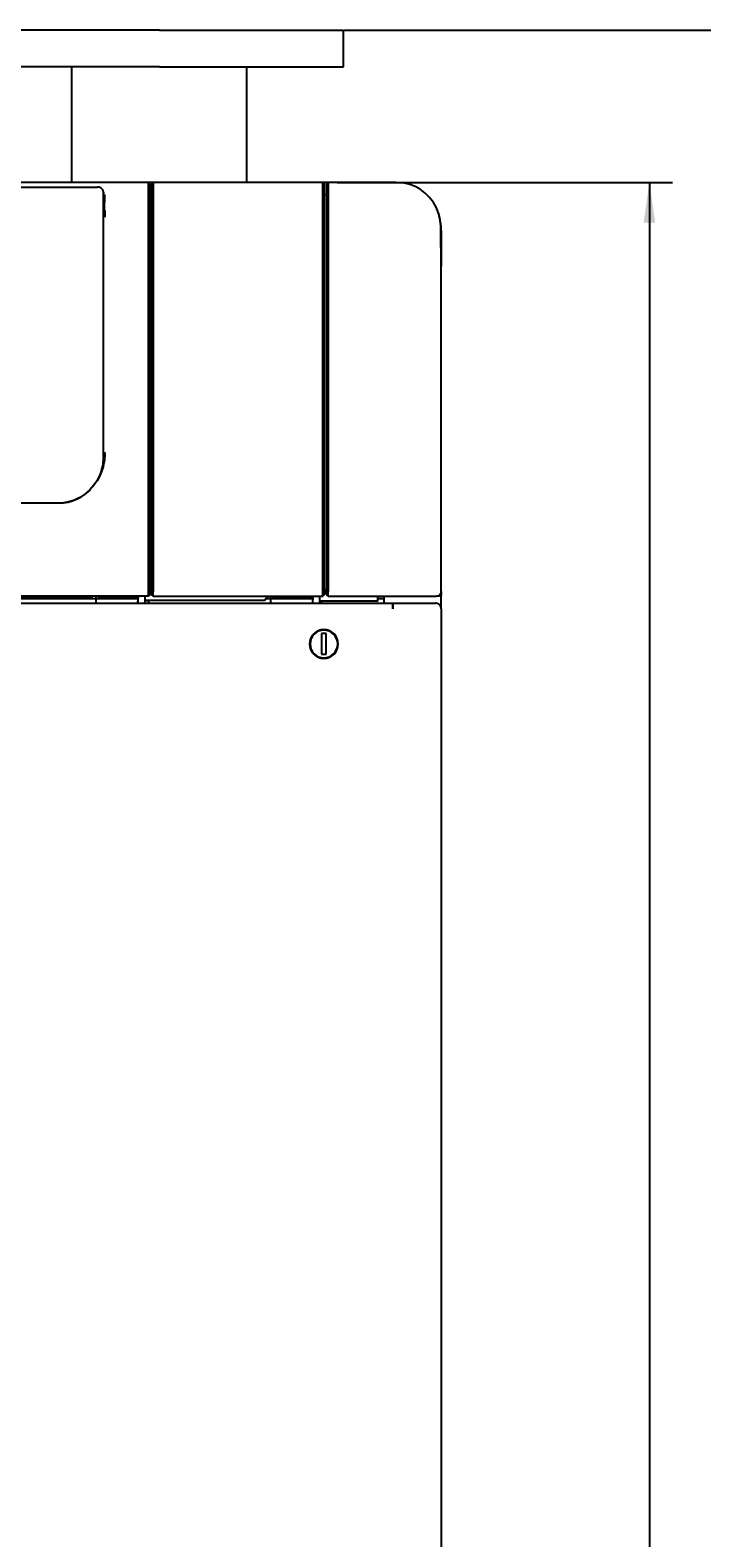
# Model space of a CAD drawing. Extents: x 197 to 960, y 137 to 662.
# Tile 11 of 49: x 300 to 358, y 530 to 661. Entities that reach past the tile are written whole.
import ezdxf

# ---------------------------------------------------------------- set-up
doc = ezdxf.new("R2010")
doc.units = 0
doc.header["$LTSCALE"] = 65.395
doc.header["$MEASUREMENT"] = 0
doc.layers.get('0').update_dxf_attribs({"linetype": 'CONTINUOUS'})
for name, color, linetype in [('127-344632_DXF_CONTINUOUS_LINE', 7, 'CONTINUOUS'), ('127-344633_DXF_CONTINUOUS_LINE', 7, 'CONTINUOUS'), ('127-344646_DXF_CONTINUOUS_LINE', 7, 'CONTINUOUS'), ('127-344660_DXF_CONTINUOUS_LINE', 7, 'CONTINUOUS'), ('133-357614_DXF_DIMENSION', 7, 'CONTINUOUS'), ('133-357738_DXF_CONTINUOUS_LINE', 7, 'CONTINUOUS'), ('133-357783_DXF_CONTINUOUS_LINE', 7, 'CONTINUOUS'), ('133-357918_DXF_CONTINUOUS_LINE', 7, 'CONTINUOUS'), ('133-357946_DXF_CONTINUOUS_LINE', 7, 'CONTINUOUS'), ('133-357980-EDXF_CONTINUOUS_LINE', 7, 'CONTINUOUS'), ('133-358078_DXF_CONTINUOUS_LINE', 7, 'CONTINUOUS'), ('133-358082_DXF_CONTINUOUS_LINE', 7, 'CONTINUOUS'), ('133-358092_DXF_CONTINUOUS_LINE', 7, 'CONTINUOUS'), ('133-358250_DXF_CONTINUOUS_LINE', 7, 'CONTINUOUS'), ('86-314702_DXF_CONTINUOUS_LINE', 7, 'CONTINUOUS')]:
    doc.layers.add(name, color=color, linetype=linetype)
doc.styles.get("Standard").update_dxf_attribs({"font": 'txt', "width": 0.7})
doc.dimstyles.get("Standard").update_dxf_attribs({"dimtxt": 0.18, "dimasz": 0.18, "dimexe": 0.18, "dimexo": 0.0625, "dimgap": 0.09, "dimtad": 0, "dimtih": 1, "dimtoh": 1, "dimdec": 4, "dimzin": 0, "dimdsep": 46, "dimtxsty": 'Standard', "dimcen": 0.09, "dimadec": 0, "dimazin": 0, "dimtfac": 1, "dimtdec": 4, "dimtofl": 0, "dimtmove": 0, "dimatfit": 3, "dimfxl": 1, "dimtolj": 1, "dimtzin": 0, "dimarcsym": 0})

# ---------------------------------------------------------------- blocks, each defined once
blk = doc.blocks.new('_FILLED')
at = {"color": 0, "linetype": 'ByBlock'}
blk.add_solid([(0, 0), (-1, 0.143), (-1, -0.143)], dxfattribs=at)
blk = doc.blocks.new('*D3')
at = {"layer": '133-357614_DXF_DIMENSION', "color": 2, "linetype": 'Continuous', "transparency": 16777216}
for p, q in [((326.27, 647.85), (355.41, 647.85)), ((353.41, 647.85), (353.41, 508.95)), ((353.41, 370.05), (353.41, 508.95)), ((334.97, 370.05), (355.41, 370.05))]:
    blk.add_line(p, q, dxfattribs=at)
at = {"layer": '133-357614_DXF_DIMENSION', "color": 2, "linetype": 'Continuous', "transparency": 16777216, "xscale": 3.5, "yscale": 3.5, "zscale": 3.5}
for p, rotation in [((353.41, 647.85), 90), ((353.41, 370.05), 270)]:
    blk.add_blockref('_FILLED', p, dxfattribs=dict(at, rotation=rotation))
at = {"layer": '133-357614_DXF_DIMENSION', "color": 5, "linetype": 'Continuous', "transparency": 16777216, "width": 0.7}
blk.add_text('1389', height=2.5, rotation=90, dxfattribs=at).set_placement((352.78, 505.45))
blk = doc.blocks.new('*D4')
at = {"layer": '133-357614_DXF_DIMENSION', "color": 2, "linetype": 'Continuous', "transparency": 16777216}
for p, q in [((326.87, 661.09), (371.89, 661.09)), ((369.89, 661.09), (369.89, 515.57)), ((369.89, 370.05), (369.89, 515.57)), ((334.87, 370.05), (371.89, 370.05))]:
    blk.add_line(p, q, dxfattribs=at)
at = {"layer": '133-357614_DXF_DIMENSION', "color": 2, "linetype": 'Continuous', "transparency": 16777216, "xscale": 3.5, "yscale": 3.5, "zscale": 3.5}
for p, rotation in [((369.89, 661.09), 90), ((369.89, 370.05), 270)]:
    blk.add_blockref('_FILLED', p, dxfattribs=dict(at, rotation=rotation))
at = {"layer": '133-357614_DXF_DIMENSION', "color": 5, "linetype": 'Continuous', "transparency": 16777216, "width": 0.7}
blk.add_text('1455.2', height=2.5, rotation=90, dxfattribs=at).set_placement((369.27, 510.32))

msp = doc.modelspace()

# ---------------------------------------------------------------- linework, layer by layer
at = {"layer": '127-344632_DXF_CONTINUOUS_LINE', "color": 7, "linetype": 'Continuous'}
for p, q in [((325.47459, 647.84696), (325.31459, 647.68696)), ((331.41082, 647.84696), (325.47459, 647.84696)), ((325.47459, 647.84694), (325.47459, 647.84696)), ((325.31459, 646.77121), (325.11459, 646.77121)), ((325.31459, 647.68695), (325.31459, 646.77121)), ((325.31459, 646.77121), (325.31459, 645.99975)), ((325.31459, 645.99975), (325.31459, 645.39621)), ((325.31459, 645.39621), (325.31459, 645.25799)), ((325.31459, 645.25799), (325.31459, 645.00432)), ((325.31459, 645.00432), (325.31459, 612.96459)), ((335.31453, 640.28828), (335.26826, 644.03683)), ((335.31453, 640.28828), (335.31453, 640.28828)), ((335.31491, 639.90381), (335.31491, 640.21446)), ((335.31491, 639.78713), (335.31491, 639.90381)), ((335.31491, 639.64878), (335.31491, 639.78713)), ((335.31491, 639.47955), (335.31491, 639.64878)), ((335.31491, 639.40884), (335.31491, 639.47955)), ((335.31491, 612.25372), (335.31491, 639.40884)), ((325.11459, 612.44878), (325.31459, 612.44878)), ((325.31459, 612.96459), (325.31459, 612.44878)), ((325.31459, 612.44878), (325.31459, 612.25799)), ((320.51459, 611.61446), (320.51459, 611.84878)), ((320.51459, 611.24878), (320.51459, 611.61446)), ((324.16001, 611.61446), (320.51459, 611.61446)), ((320.82137, 611.84878), (320.71459, 611.67735)), ((320.71459, 611.84878), (320.71459, 611.67735)), ((324.16001, 611.67735), (320.71459, 611.67735)), ((324.1555, 611.24878), (324.16001, 611.61446)), ((324.16417, 611.84878), (324.16001, 611.67735)), ((324.16001, 611.61446), (324.16001, 611.67735)), ((324.16267, 611.24878), (324.17762, 611.84878)), ((324.7602, 611.24878), (324.76421, 611.40996)), ((324.76421, 611.40996), (324.77514, 611.84878)), ((324.89459, 611.41037), (324.76422, 611.41037)), ((329.81735, 611.41037), (324.89459, 611.41037)), ((325.31459, 612.25799), (325.11459, 612.25799)), ((325.31459, 612.25799), (325.31459, 612.25148)), ((325.31459, 612.00878), (325.31459, 612.25148)), ((325.31459, 612.00878), (325.47459, 611.84878)), ((325.31459, 612.00878), (325.47459, 611.84878)), ((325.47459, 611.84878), (331.41083, 611.84878)), ((325.47459, 611.84878), (331.41083, 611.84878)), ((329.81735, 611.41037), (329.81735, 611.84878)), ((331.41083, 611.84878), (334.86779, 611.84878)), ((334.81983, 611.84878), (334.86779, 611.84878)), ((334.86779, 611.84878), (334.91491, 611.84878)), ((334.86779, 611.84878), (334.91491, 611.84878)), ((334.93116, 611.85066), (334.91491, 611.84878)), ((334.93884, 611.85155), (334.93116, 611.85066)), ((334.9554, 611.85347), (334.93884, 611.85155)), ((335.00632, 611.85936), (334.9554, 611.85347)), ((335.1113, 611.90031), (335.00632, 611.85936)), ((335.31491, 612.24878), (335.31491, 612.25372)), ((323.91952, 607.64878), (323.8675, 607.64878)), ((324.121, 608.45386), (324.11995, 608.36927))]:
    msp.add_line(p, q, dxfattribs=at)
for points in [[(325.47459, 647.84694), (325.47459, 647.64311), (325.47459, 647.10386), (325.47459, 646.23424), (325.47459, 645.04239), (325.47459, 643.53949), (325.47459, 641.73962), (325.47459, 639.65965), (325.47459, 637.31907), (325.47459, 634.7398), (325.47459, 631.94603), (325.47459, 628.96392), (325.47459, 625.82143), (325.47459, 622.54801), (325.47459, 619.17433), (325.47459, 615.73199), (325.47459, 612.25327)], [(335.03133, 645.32109), (334.90638, 645.62109), (334.64034, 646.09923), (334.30948, 646.53475), (333.92042, 646.91905), (333.48086, 647.24451), (332.99948, 647.50464), (332.48635, 647.69398), (331.95291, 647.80866), (331.40969, 647.84694)], [(335.26823, 644.03683), (335.22327, 644.57837), (335.10203, 645.11034), (335.03133, 645.32109)], [(335.26826, 644.03683), (335.23132, 644.52391), (335.11428, 645.06927), (335.03134, 645.32109)], [(335.31491, 640.21537), (335.3149, 640.21956), (335.31486, 640.24264), (335.31474, 640.26712), (335.31453, 640.28828)], [(325.47459, 611.84878), (325.47459, 611.86864), (325.47459, 611.92623), (325.47459, 612.01585), (325.47459, 612.1286), (325.47459, 612.25327)], [(335.31491, 612.24878), (335.30161, 612.14647), (335.26233, 612.05055), (335.19809, 611.96628), (335.1113, 611.90031)]]:
    msp.add_lwpolyline(points, dxfattribs=at)
at = {"layer": '127-344633_DXF_CONTINUOUS_LINE', "color": 7, "linetype": 'Continuous'}
for p, q in [((309.85459, 647.84653), (222.37459, 647.84653)), ((310.01459, 647.68653), (309.85459, 647.84653)), ((309.85459, 647.84653), (309.85459, 647.84651)), ((306.05661, 645.4215), (306.067, 646.78613)), ((310.01459, 647.68651), (310.01459, 647.68652)), ((310.01459, 647.68652), (310.01459, 646.82906)), ((310.01459, 646.82906), (310.01459, 613.81936)), ((306.07894, 624.26939), (306.07894, 624.37539)), ((306.07894, 624.23278), (306.07894, 624.26939)), ((306.07894, 624.22785), (306.07894, 624.23278)), ((306.08456, 624.2279), (306.07894, 624.15654)), ((306.07894, 624.15654), (306.07894, 624.22785)), ((306.08456, 624.22785), (306.07894, 624.14258)), ((306.08463, 624.23278), (306.08456, 624.22785)), ((306.08493, 624.26939), (306.08463, 624.23278)), ((306.05493, 623.77827), (306.00165, 623.47433)), ((306.07894, 624.15654), (306.0496, 623.78373)), ((306.05524, 623.78299), (306.05493, 623.77827)), ((306.07894, 624.14258), (306.05524, 623.78299)), ((306.07894, 624.14258), (306.07894, 624.15654)), ((305.29152, 621.74785), (305.21625, 621.64065)), ((305.37247, 621.86316), (305.29152, 621.74785)), ((305.57146, 622.21975), (305.39666, 621.90229)), ((305.64962, 622.39712), (305.45971, 622.0199)), ((305.65922, 622.41618), (305.64962, 622.39712)), ((304.75827, 621.08918), (304.46424, 620.82065)), ((302.06619, 619.94079), (230.163, 619.94079)), ((310.01459, 613.81936), (310.01459, 612.25148)), ((309.85459, 611.84878), (222.37459, 611.84878)), ((304.81022, 611.76989), (227.41897, 611.76989)), ((310.01459, 612.00878), (309.85459, 611.84878)), ((310.01459, 612.25148), (310.01459, 612.00878))]:
    msp.add_line(p, q, dxfattribs=at)
for points in [[(309.85459, 647.84651), (309.85459, 647.70741), (309.85459, 647.3535), (309.85459, 646.78691), (309.85459, 646.01104), (309.85459, 645.03052), (309.85459, 643.85123), (309.85459, 642.48024), (309.85459, 640.92577), (309.85459, 639.19711), (309.85459, 637.30462), (309.85459, 635.25965), (309.85459, 633.07444), (309.85459, 630.76209), (309.85459, 628.33644), (309.85459, 625.81202), (309.85459, 623.20396), (309.85459, 620.52788), (309.85459, 617.79981), (309.85459, 615.03609), (309.85459, 612.25327)], [(306.07864, 645.4084), (306.0781, 645.39818), (306.07746, 645.36821), (306.07679, 645.32054), (306.07611, 645.25841), (306.07548, 645.18605), (306.07494, 645.1084)], [(306.07864, 645.1084), (306.07905, 645.18605), (306.07932, 645.2584), (306.0794, 645.32053), (306.07932, 645.36821), (306.07905, 645.39818), (306.07864, 645.4084)], [(306.07494, 645.1084), (306.07452, 645.03076), (306.07426, 644.95841), (306.07417, 644.89627), (306.07426, 644.8486), (306.07452, 644.81863), (306.07494, 644.8084)], [(306.07494, 644.8084), (306.07548, 644.81862), (306.07611, 644.84859), (306.07679, 644.89627), (306.07746, 644.9584), (306.0781, 645.03076), (306.07864, 645.1084)], [(306.00165, 623.47433), (305.96829, 623.28403), (305.82571, 622.79657), (305.62973, 622.32557), (305.57146, 622.21975)], [(305.99839, 623.47376), (305.91902, 623.09914), (305.72297, 622.5428), (305.65922, 622.41618)], [(306.0496, 623.78373), (306.04104, 623.67505), (305.99839, 623.47376)], [(305.45971, 622.0199), (305.45881, 622.01811), (305.1341, 621.53636), (304.75788, 621.1077), (304.34086, 620.74081), (303.89528, 620.44215), (303.43131, 620.21378), (302.9557, 620.05496), (302.47453, 619.96466), (302.06619, 619.9408)], [(305.21625, 621.64065), (305.09709, 621.47094), (304.80317, 621.13656)], [(305.39666, 621.90229), (305.38469, 621.88056), (305.37247, 621.86316)], [(303.83736, 620.39132), (303.66981, 620.29592), (303.27547, 620.12712), (302.875, 620.0076), (302.47102, 619.93638), (302.06619, 619.91273)], [(304.37984, 620.75191), (304.05461, 620.51503), (303.83736, 620.39132)], [(304.46424, 620.82065), (304.42493, 620.78475), (304.37984, 620.75191)], [(304.80317, 621.13656), (304.77473, 621.10421), (304.75827, 621.08918)], [(304.81022, 611.76989), (304.87616, 611.77504), (304.93901, 611.79029), (304.99593, 611.81511), (305.04416, 611.84867), (305.04426, 611.84878)], [(309.85459, 612.25327), (309.85459, 612.14887), (309.85459, 612.05138), (309.85459, 611.96753), (309.85459, 611.90312), (309.85459, 611.8626), (309.85459, 611.84878)]]:
    msp.add_lwpolyline(points, dxfattribs=at)
at = {"layer": '127-344646_DXF_CONTINUOUS_LINE', "color": 7, "linetype": 'Continuous'}
for p, q in [((226.80048, 647.44048), (305.4287, 647.44048)), ((305.42864, 647.44048), (305.42864, 647.44048)), ((305.95459, 646.70589), (305.95459, 646.98828)), ((305.95459, 646.98828), (305.95459, 646.8944)), ((305.95459, 645.4084), (305.95459, 646.70589)), ((305.95459, 645.4084), (305.95459, 646.45627)), ((305.95459, 645.40609), (305.95459, 645.4084)), ((305.95459, 645.1084), (305.95459, 645.40609)), ((305.95459, 644.80841), (305.95459, 645.1084)), ((305.95459, 644.28693), (305.95459, 644.80841)), ((305.95459, 644.28693), (305.95459, 644.80841)), ((305.95459, 644.08702), (305.95459, 644.28693)), ((305.95459, 644.0926), (305.95459, 644.28693)), ((305.95459, 644.08702), (305.95459, 644.0926)), ((305.95459, 644.08365), (305.95459, 644.08702)), ((305.95459, 643.98081), (305.95459, 644.08365)), ((305.95459, 643.89337), (305.95459, 643.98081)), ((305.95459, 624.69747), (305.95459, 643.89337)), ((305.95459, 643.66063), (305.95459, 643.89337)), ((305.95459, 643.56453), (305.95459, 643.66063)), ((305.95459, 624.69747), (305.95459, 643.56453)), ((305.95459, 623.86927), (305.95459, 624.69747)), ((305.87381, 623.09528), (305.82772, 622.90805)), ((305.87381, 623.09528), (305.89277, 623.19742)), ((305.91909, 623.3496), (305.89277, 623.19742)), ((305.91909, 623.3496), (305.9368, 623.51491)), ((305.94652, 623.61116), (305.9368, 623.51491)), ((305.94652, 623.61116), (305.95099, 623.73801)), ((305.95432, 623.84005), (305.95099, 623.73801)), ((305.95099, 623.73801), (305.95458, 623.84004)), ((305.95459, 623.84849), (305.95432, 623.84005)), ((305.95453, 623.86927), (305.95459, 623.84973)), ((305.95459, 623.84476), (305.95458, 623.84004)), ((305.95459, 623.84973), (305.95459, 623.86927)), ((305.95459, 623.84973), (305.95459, 623.84849)), ((305.95459, 623.84849), (305.95459, 623.84973)), ((305.73691, 622.61629), (305.64962, 622.39712)), ((305.73691, 622.61629), (305.74153, 622.62956)), ((305.81226, 622.84987), (305.74153, 622.62956)), ((305.81226, 622.84987), (305.82772, 622.90805))]:
    msp.add_line(p, q, dxfattribs=at)
for points in [[(305.95459, 646.98828), (305.95118, 647.03617), (305.94015, 647.08793), (305.92072, 647.14156), (305.89259, 647.19506), (305.85582, 647.24665), (305.81071, 647.29475), (305.75797, 647.33781), (305.69852, 647.37451), (305.63349, 647.4038), (305.56397, 647.4249), (305.49109, 647.43722), (305.42864, 647.44048)], [(305.95459, 643.89337), (305.95459, 643.96025), (305.95459, 644.01335), (305.95459, 644.05231), (305.95459, 644.07684), (305.95459, 644.08365)], [(305.82772, 622.90805), (305.86528, 623.04936), (305.87381, 623.09528)], [(305.89277, 623.19742), (305.87816, 623.11298), (305.87381, 623.09528)], [(305.89277, 623.19742), (305.91646, 623.32504), (305.91909, 623.3496)], [(305.9368, 623.51491), (305.92151, 623.36358), (305.91909, 623.3496)], [(305.9368, 623.51491), (305.94623, 623.60301), (305.94652, 623.61116)], [(305.95099, 623.73801), (305.94701, 623.61599), (305.94652, 623.61116)], [(305.64962, 622.39712), (305.64335, 622.38136), (305.53132, 622.14723), (305.45971, 622.0199)], [(305.65922, 622.41618), (305.69981, 622.50977), (305.73691, 622.61629)], [(305.74153, 622.62956), (305.73877, 622.62096), (305.73691, 622.61629)], [(305.74153, 622.62956), (305.79294, 622.77719), (305.81226, 622.84987)], [(305.82772, 622.90805), (305.81716, 622.86514), (305.81226, 622.84987)]]:
    msp.add_lwpolyline(points, dxfattribs=at)
at = {"layer": '127-344660_DXF_CONTINUOUS_LINE', "color": 7, "linetype": 'Continuous'}
for p, q in [((310.27459, 647.84696), (310.11459, 647.68696)), ((325.00471, 647.84696), (310.27459, 647.84696)), ((310.27459, 647.84694), (310.27459, 647.84696)), ((325.00471, 647.84696), (325.00471, 647.84694)), ((325.10596, 647.74696), (325.00471, 647.84694)), ((310.11459, 646.7682), (310.01459, 646.7682)), ((310.11459, 647.68695), (310.11459, 646.7682)), ((310.11459, 646.7682), (310.11459, 646.08142)), ((325.10596, 647.74696), (325.10604, 647.74209)), ((325.11335, 647.14914), (325.10917, 647.48821)), ((325.11459, 647.04863), (325.11459, 612.25213)), ((310.11459, 646.08142), (310.11459, 646.0557)), ((310.11459, 646.0557), (310.11459, 645.39621)), ((310.11459, 645.39621), (310.11459, 645.25799)), ((310.11459, 645.25799), (310.11459, 645.12518)), ((310.11459, 645.12518), (310.11459, 613.05836)), ((310.01459, 612.44878), (310.11459, 612.44878)), ((310.11459, 613.05836), (310.11459, 612.44878)), ((310.11459, 612.44878), (310.11459, 612.25799)), ((305.31459, 611.61446), (305.31459, 611.84878)), ((305.31459, 611.24878), (305.31459, 611.61446)), ((308.96001, 611.61446), (305.31459, 611.61446)), ((305.51459, 611.84878), (305.51459, 611.67735)), ((305.62137, 611.84878), (305.51459, 611.67735)), ((308.96001, 611.67735), (305.51459, 611.67735)), ((308.9555, 611.24878), (308.96001, 611.61446)), ((308.96417, 611.84878), (308.96001, 611.67735)), ((308.96001, 611.61446), (308.96001, 611.67735)), ((308.96267, 611.24878), (308.97762, 611.84878)), ((309.5602, 611.24878), (309.56569, 611.4692)), ((309.56569, 611.4692), (309.57514, 611.84878)), ((309.89459, 611.46961), (309.5657, 611.46961)), ((319.94925, 611.46961), (309.89459, 611.46961)), ((310.11459, 612.25799), (310.01459, 612.25799)), ((310.11459, 612.25799), (310.11459, 612.25148)), ((310.11459, 612.00878), (310.11459, 612.25148)), ((310.11459, 612.00878), (310.27459, 611.84878)), ((310.27459, 611.84878), (325.00965, 611.84878)), ((319.94925, 611.46961), (320.20023, 611.84878)), ((325.11459, 611.94878), (325.10965, 611.94878)), ((325.11459, 612.25213), (325.11459, 611.94866))]:
    msp.add_line(p, q, dxfattribs=at)
for points in [[(310.27459, 647.84694), (310.27459, 647.64311), (310.27459, 647.10386), (310.27459, 646.23424), (310.27459, 645.04239), (310.27459, 643.53949), (310.27459, 641.73962), (310.27459, 639.65965), (310.27459, 637.31907), (310.27459, 634.7398), (310.27459, 631.94603), (310.27459, 628.96392), (310.27459, 625.82143), (310.27459, 622.54801), (310.27459, 619.17433), (310.27459, 615.73199), (310.27459, 612.25327)], [(325.00471, 647.84694), (325.005, 647.81998), (325.00526, 647.76063), (325.00551, 647.66866), (325.00573, 647.54383), (325.00593, 647.38598), (325.00612, 647.19521), (325.00629, 646.97152), (325.00645, 646.71493), (325.0066, 646.42581), (325.00673, 646.10433), (325.00685, 645.75073), (325.00696, 645.36572), (325.00706, 644.94988), (325.00715, 644.50346), (325.00723, 644.02673), (325.0073, 643.52), (325.00736, 642.98386), (325.00742, 642.41899), (325.00747, 641.82617), (325.00751, 641.20577), (325.00754, 640.55786), (325.00757, 639.88258), (325.00759, 639.18091), (325.0076, 638.45414), (325.00761, 637.70346), (325.00761, 636.92915), (325.0076, 636.13126), (325.00759, 635.30998), (325.00757, 634.46652), (325.00754, 633.60248), (325.00751, 632.7192), (325.00747, 631.81703), (325.00742, 630.89609), (325.00737, 629.95683), (325.0073, 629.00048), (325.00723, 628.02824), (325.00715, 627.04124), (325.00706, 626.04017), (325.00696, 625.02561), (325.00685, 623.99798), (325.00673, 622.95872), (325.0066, 621.90998), (325.00646, 620.85279), (325.0063, 619.78812), (325.00613, 618.71802), (325.00594, 617.64348), (325.00574, 616.56556), (325.00552, 615.48646), (325.00527, 614.40757), (325.00501, 613.32951), (325.00472, 612.25327)], [(325.10722, 647.04863), (325.10733, 646.87395), (325.10747, 646.61814), (325.1076, 646.32977), (325.10771, 646.00905), (325.10782, 645.65649), (325.10791, 645.27262), (325.108, 644.85796), (325.10808, 644.4128), (325.10815, 643.93735), (325.10821, 643.43195), (325.10827, 642.89726), (325.10832, 642.33408), (325.10836, 641.74304), (325.10839, 641.12435), (325.10842, 640.47811), (325.10845, 639.8046), (325.10847, 639.10489), (325.10848, 638.38024), (325.10848, 637.63171), (325.10848, 636.85956), (325.10848, 636.06381), (325.10847, 635.24476), (325.10845, 634.40367), (325.10843, 633.54205), (325.1084, 632.66119), (325.10836, 631.7615), (325.10832, 630.84318), (325.10827, 629.90658), (325.10821, 628.95285), (325.10815, 627.98329), (325.10808, 626.99908), (325.108, 626.00082), (325.10792, 624.989), (325.10782, 623.96429), (325.10772, 622.92809), (325.1076, 621.88202), (325.10748, 620.82762), (325.10734, 619.76618), (325.10719, 618.69892), (325.10703, 617.62716), (325.10685, 616.55242), (325.10666, 615.47633), (325.10645, 614.40036), (325.10622, 613.32538), (325.10597, 612.25213)], [(325.10604, 647.74209), (325.10621, 647.72007), (325.10644, 647.6609), (325.10665, 647.56917), (325.10684, 647.44465), (325.10702, 647.28727), (325.10718, 647.09703), (325.10722, 647.04863)], [(325.11335, 647.14914), (325.11398, 647.09799), (325.11459, 647.04875)], [(310.27459, 611.84878), (310.27459, 611.86864), (310.27459, 611.92623), (310.27459, 612.01585), (310.27459, 612.1286), (310.27459, 612.25327)], [(325.00472, 612.25327), (325.00473, 612.21811), (325.00478, 612.1832), (325.00486, 612.14879), (325.00499, 612.11518), (325.00515, 612.0826), (325.00534, 612.05129), (325.00557, 612.02148), (325.00583, 611.99343), (325.00612, 611.96735), (325.00644, 611.94346), (325.00678, 611.92194), (325.00715, 611.90295), (325.00753, 611.88666), (325.00794, 611.87316), (325.00835, 611.86255), (325.00878, 611.85492), (325.00921, 611.85032), (325.00965, 611.84878)], [(325.11459, 611.94878), (325.0803, 611.91449), (325.04697, 611.88116), (325.0146, 611.84878)], [(325.10597, 612.25213), (325.10597, 612.22586), (325.10601, 612.19978), (325.10607, 612.17408), (325.10617, 612.14896), (325.10629, 612.1246), (325.10643, 612.10119), (325.1066, 612.07889), (325.1068, 612.05788), (325.10701, 612.03833), (325.10725, 612.0204), (325.10751, 612.00424), (325.10778, 611.98995), (325.10807, 611.97767), (325.10837, 611.96747), (325.10868, 611.95942), (325.109, 611.9536), (325.10933, 611.95004), (325.10965, 611.94878)]]:
    msp.add_lwpolyline(points, dxfattribs=at)
at = {"layer": '133-357738_DXF_CONTINUOUS_LINE', "color": 3, "linetype": 'Continuous'}
for p, q in [((201.11459, 611.24878), (331.11459, 611.24878)), ((201.11459, 611.24878), (331.11459, 611.24878)), ((331.11459, 611.24878), (331.11459, 611.23922)), ((331.11459, 611.24878), (331.13459, 611.24878)), ((331.11459, 611.24262), (331.11459, 611.24878)), ((331.11459, 611.19428), (331.11459, 611.24262)), ((331.11459, 611.23922), (331.11459, 611.20532)), ((331.11459, 611.20532), (331.11459, 611.14878)), ((331.11459, 611.10233), (331.11459, 611.19428)), ((331.11459, 611.14878), (331.11459, 611.04878)), ((331.13459, 611.24878), (333.06239, 611.24878)), ((333.06239, 611.24878), (333.09967, 611.24878)), ((333.09967, 611.24878), (333.49565, 611.24878)), ((333.49565, 611.24878), (334.21459, 611.24878)), ((334.21459, 611.24878), (334.2604, 611.24878)), ((334.2604, 611.24878), (334.41459, 611.24878)), ((334.41459, 611.24878), (334.4267, 611.24878)), ((334.4267, 611.24878), (334.81459, 611.24878)), ((331.11459, 611.04878), (331.11459, 611.10233)), ((331.11459, 611.04267), (331.11459, 611.04878)), ((331.11459, 611.04878), (331.11459, 610.74878)), ((331.11459, 610.74878), (331.11459, 611.04267)), ((335.31459, 610.74878), (335.31459, 611.08878)), ((335.31459, 610.74878), (335.31459, 611.08878)), ((335.31459, 610.74878), (335.31459, 370.54878))]:
    msp.add_line(p, q, dxfattribs=at)
at = {"layer": '133-357738_DXF_CONTINUOUS_LINE', "color": 7, "linetype": 'Continuous'}
for p, q in [((335.31459, 611.08878), (335.18006, 611.08878)), ((324.11459, 606.95231), (324.11459, 607.03628))]:
    msp.add_line(p, q, dxfattribs=at)
at = {"layer": '133-357738_DXF_CONTINUOUS_LINE', "color": 3, "linetype": 'Continuous'}
for centre, radius, start, end in [((334.81459, 610.74878), 0.5, 81.9618359, 90), ((334.81459, 610.74878), 0.5, 81.9583561, 90), ((334.81459, 610.74878), 0.5, 80.2632223, 81.9618359), ((334.81459, 610.74878), 0.5, 81, 81.9583561), ((334.81459, 610.74878), 0.5, 80.2597744, 81), ((334.81459, 610.74878), 0.5, 78.776148, 80.2632223), ((334.81459, 610.74878), 0.5, 78.7813794, 80.2597744), ((334.81459, 610.74878), 0.5, 72.1478074, 78.7813794), ((334.81459, 610.74878), 0.5, 72.1479155, 78.776148), ((334.81459, 610.74878), 0.5, 71.3411897, 72.1479155), ((334.81459, 610.74878), 0.5, 71.3409142, 72.1478074), ((334.81459, 610.74878), 0.5, 64.0664071, 71.3411897), ((334.81459, 610.74878), 0.5, 64.0679781, 71.3409142), ((334.81459, 610.74878), 0.5, 61.7946454, 64.0679781), ((334.81459, 610.74878), 0.5, 61.7927025, 64.0664071), ((334.81459, 610.74878), 0.5, 55.1028852, 61.7946454), ((334.81459, 610.74878), 0.5, 55.106754, 61.7927025), ((334.81459, 610.74878), 0.5, 53.6503888, 55.106754), ((334.81459, 610.74878), 0.5, 54, 55.1028852), ((334.81459, 610.74878), 0.5, 53.6483609, 54), ((334.81459, 610.74878), 0.5, 53.1301024, 53.6503888), ((334.81459, 610.74878), 0.5, 45.605568, 53.6483609), ((334.81459, 610.74878), 0.5, 45.6055699, 53.1301024), ((334.81459, 610.74878), 0.5, 43.564626, 45.6055699), ((334.81459, 610.74878), 0.5, 45, 45.605568), ((334.81459, 610.74878), 0.5, 43.5646193, 45), ((334.81459, 610.74878), 0.5, 37.3516097, 43.564626), ((334.81459, 610.74878), 0.5, 37.3515958, 43.5646193), ((334.81459, 610.74878), 0.5, 34.9322506, 37.3516097), ((334.81459, 610.74878), 0.5, 34.9322367, 37.3515958), ((334.81459, 610.74878), 0.5, 27.8316504, 34.9322506), ((334.81459, 610.74878), 0.5, 27.8316337, 34.9322367), ((334.81459, 610.74878), 0.5, 26.8181362, 27.8316504), ((334.81459, 610.74878), 0.5, 26.8181321, 27.8316337), ((334.81459, 610.74878), 0.5, 18.7697581, 26.8181362), ((334.81459, 610.74878), 0.5, 18.7697387, 26.8181321), ((334.81459, 610.74878), 0.5, 16.5393098, 18.7697581), ((334.81459, 610.74878), 0.5, 16.5392832, 18.7697387), ((334.81459, 610.74878), 0.5, 10.4265041, 16.5393098), ((334.81459, 610.74878), 0.5, 10.4264476, 16.5392832), ((334.81459, 610.74878), 0.5, 8.0763879, 10.4265041), ((334.81459, 610.74878), 0.5, 8.0773756, 10.4264476), ((334.81459, 610.74878), 0.5, 0, 8.0763879), ((334.81459, 610.74878), 0.5, 0, 8.0773756), ((325.11459, 607.69878), 1.25, 0, 180), ((325.11459, 607.69878), 1.25, 180, 0)]:
    msp.add_arc(centre, radius, start, end, dxfattribs=at)
at = {"layer": '133-357783_DXF_CONTINUOUS_LINE', "color": 3, "linetype": 'Continuous'}
for p, q in [((226.91459, 611.64878), (305.31459, 611.64878)), ((309.89459, 611.24878), (309.89459, 611.46961)), ((320.06785, 611.64878), (320.51459, 611.64878)), ((324.89459, 611.24878), (324.89459, 611.41037)), ((329.81735, 611.64878), (330.31459, 611.64878))]:
    msp.add_line(p, q, dxfattribs=at)
at = {"layer": '133-357783_DXF_CONTINUOUS_LINE', "color": 7, "linetype": 'Continuous'}
for p, q in [((301.91459, 611.64878), (301.91459, 611.76989)), ((309.89459, 611.44878), (309.56518, 611.44878))]:
    msp.add_line(p, q, dxfattribs=at)
msp.add_arc((310.81459, 608.16185), 8, 153.0610242, 154.0084725, dxfattribs=at)
at = {"layer": '133-357918_DXF_CONTINUOUS_LINE', "color": 7, "linetype": 'Continuous'}
for p, q in [((300.2222, 661.08878), (294.81459, 661.08878)), ((300.83876, 661.08878), (300.2222, 661.08878)), ((303.0222, 661.08878), (300.83876, 661.08878)), ((303.20459, 661.08878), (303.0222, 661.08878)), ((310.81459, 661.08878), (303.20459, 661.08878)), ((310.81459, 661.08878), (318.42459, 661.08878)), ((318.42459, 661.08878), (318.60698, 661.08878)), ((318.60698, 661.08878), (320.00698, 661.08878)), ((320.00698, 661.08878), (320.79043, 661.08878)), ((320.79043, 661.08878), (321.40698, 661.08878)), ((321.40698, 661.08878), (326.81459, 661.08878)), ((326.81459, 657.88878), (326.81459, 661.08878)), ((300.2222, 657.88878), (294.81459, 657.88878)), ((300.83876, 657.88878), (300.2222, 657.88878)), ((303.0222, 657.88878), (300.83876, 657.88878)), ((303.20459, 657.88878), (303.0222, 657.88878)), ((303.20459, 647.84653), (303.20459, 657.88878)), ((303.20459, 647.84653), (303.20459, 657.88878)), ((310.81459, 657.88878), (303.20459, 657.88878)), ((310.81459, 657.88878), (318.42459, 657.88878)), ((318.42459, 647.84696), (318.42459, 657.88878)), ((318.42459, 647.84696), (318.42459, 657.88878)), ((318.42459, 657.88878), (318.60698, 657.88878)), ((318.60698, 657.88878), (320.00698, 657.88878)), ((320.00698, 657.88878), (320.79043, 657.88878)), ((320.79043, 657.88878), (321.40698, 657.88878)), ((321.40698, 657.88878), (326.81459, 657.88878))]:
    msp.add_line(p, q, dxfattribs=at)
at = {"layer": '133-357946_DXF_CONTINUOUS_LINE', "color": 3, "linetype": 'Continuous'}
msp.add_line((300.21459, 611.64878), (300.21459, 611.76989), dxfattribs=at)
at = {"layer": '133-357980-EDXF_CONTINUOUS_LINE', "color": 3, "linetype": 'Continuous'}
msp.add_line((301.86354, 611.64878), (301.79361, 611.76989), dxfattribs=at)
at = {"layer": '133-358078_DXF_CONTINUOUS_LINE', "color": 3, "linetype": 'Continuous'}
for p, q in [((309.85459, 647.84878), (310.27459, 647.84878)), ((310.27459, 647.84878), (309.85459, 647.84878)), ((325.00471, 647.84878), (325.47459, 647.84878)), ((325.47459, 647.84878), (325.00471, 647.84878)), ((335.27305, 643.64878), (335.31459, 643.64878)), ((335.31459, 643.64878), (335.27305, 643.64878)), ((335.31459, 643.64878), (335.31459, 640.54878))]:
    msp.add_line(p, q, dxfattribs=at)
for start, end in [(5.3377405, 11.0080281), (5.342565, 10.7652764), (3.8632649, 5.342565), (0, 5.3377405), (0, 3.8632649)]:
    msp.add_arc((331.11459, 643.64878), 4.2, start, end, dxfattribs=at)
at = {"layer": '133-358082_DXF_CONTINUOUS_LINE', "color": 3, "linetype": 'Continuous'}
for start, end in [(5.342565, 10.7652764), (5.3466203, 10.6984669), (4.5, 5.3466203), (0, 5.342565), (4.3060554, 4.5), (4.1140318, 4.3060554), (0, 4.1140318)]:
    msp.add_arc((331.11459, 643.64878), 4.2, start, end, dxfattribs=at)
at = {"layer": '133-358092_DXF_CONTINUOUS_LINE', "color": 3, "linetype": 'Continuous'}
for start, end in [(5.3408167, 10.8595146), (5.3444878, 10.7112146), (4.1906066, 5.3444878), (4.230527, 5.3408167), (4.0041121, 4.230527), (3.9787454, 4.108558), (0, 4.0041121)]:
    msp.add_arc((331.11459, 643.64878), 4.2, start, end, dxfattribs=at)
at = {"layer": '133-358250_DXF_CONTINUOUS_LINE', "color": 3, "linetype": 'Continuous'}
for p, q in [((330.31459, 611.84878), (330.31459, 611.24878)), ((335.05608, 611.87877), (335.14226, 611.89508)), ((335.14226, 611.89508), (335.2258, 611.91513)), ((335.2258, 611.91513), (335.28998, 611.94603)), ((335.28998, 611.94603), (335.31459, 611.99375)), ((335.29913, 612.14429), (335.31459, 612.11042)), ((335.31459, 612.11042), (335.31459, 612.24878)), ((335.31459, 612.11042), (335.31459, 612.24878)), ((335.31459, 612.11042), (335.31459, 612.07638)), ((335.31459, 612.11042), (335.31459, 612.07638)), ((335.31459, 612.07638), (335.31459, 611.99375)), ((335.31459, 611.84878), (335.31459, 611.94878)), ((335.31459, 611.94878), (335.31459, 611.92304)), ((335.31459, 611.14878), (335.31459, 611.84878)), ((335.31459, 611.08878), (335.31459, 611.14878))]:
    msp.add_line(p, q, dxfattribs=at)
at = {"layer": '133-358250_DXF_CONTINUOUS_LINE', "color": 7, "linetype": 'Continuous'}
msp.add_line((335.21903, 611.99375), (335.31459, 611.99375), dxfattribs=at)
at = {"layer": '86-314702_DXF_CONTINUOUS_LINE', "color": 7, "linetype": 'Continuous'}
for p, q in [((325.31459, 608.59878), (324.91459, 608.59878)), ((324.91459, 608.59878), (324.91459, 606.79878)), ((325.31459, 606.79878), (325.31459, 608.59878)), ((324.91459, 606.79878), (325.31459, 606.79878))]:
    msp.add_line(p, q, dxfattribs=at)
for start, end in [(90, 270), (270, 90)]:
    msp.add_arc((325.11459, 607.69878), 1.2, start, end, dxfattribs=at)

# ---------------------------------------------------------------- dimensions: what is measured, and where the dimension line sits
at = {"layer": '133-357614_DXF_DIMENSION', "color": 2, "linetype": 'Continuous'}
for base, p1, p2, angle, picture, middle in [((369.89171, 661.08878), (334.87459, 370.04878), (326.87459, 661.08878), 90, '*D4', (368.01671, 515.56878)), ((353.40538, 370.04878), (326.27459, 647.84878), (334.97459, 370.04878), 270, '*D3', (351.53038, 508.94878))]:
    dim = msp.add_linear_dim(base=base, p1=p1, p2=p2, angle=angle, dimstyle='Standard', dxfattribs=at)
    dim.commit()
    dim.dimension.update_dxf_attribs({"geometry": picture, "text_midpoint": middle, "dimtype": 128})

doc.saveas('drawing.dxf')
